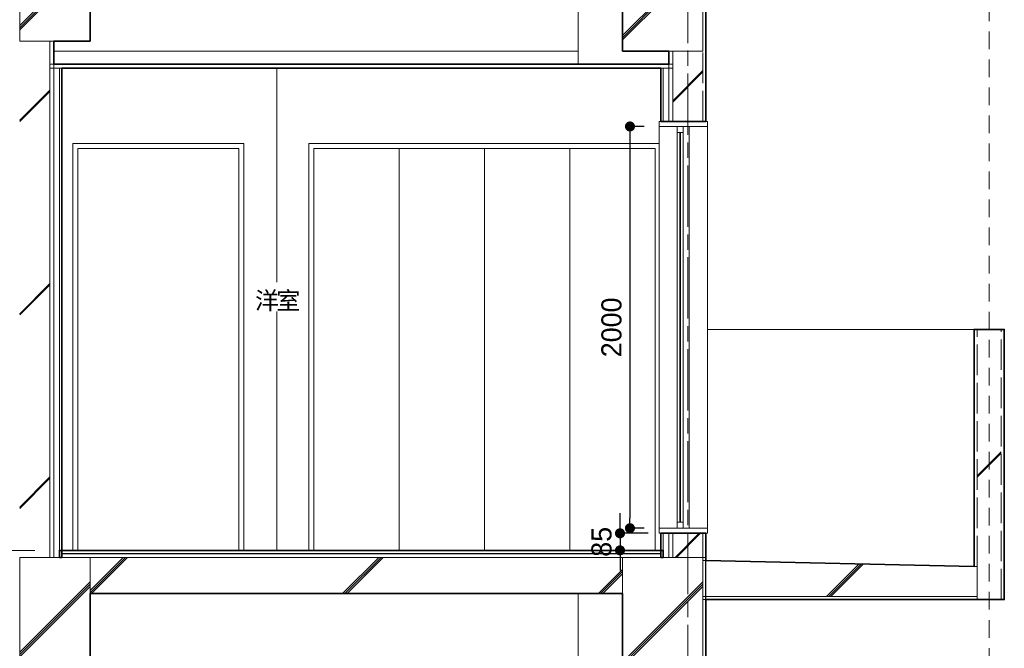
# Model space of a CAD drawing. Header units: millimetres. Extents: x -38341 to 3709, y -10682 to 48718.
# Tile 37 of 118: x -5846 to -946, y 5788 to 8916. Entities that reach past the tile are written whole.
import ezdxf

# ---------------------------------------------------------------- set-up
doc = ezdxf.new("R2010")
doc.units = ezdxf.units.MM
doc.header["$LTSCALE"] = 50
doc.header["$PDMODE"] = 1
doc.header["$PDSIZE"] = -2
for name, pattern in [('HHP破線50-05', [2.789987, 1.759991, -1.029995]), ('ISO-02 破線', [3.81, 3.048, -0.762]), ('ISO-08 一点鎖線', [9.144, 6.096, -0.762, 1.524, -0.762])]:
    doc.linetypes.add(name, pattern=pattern)
doc.layers.add('00ライン-グリッド-線', color=13, linetype='ISO-08 一点鎖線', lineweight=5, true_color=0xff5454)
for name, color, linetype, lineweight in [('02モデリング-01スペース', 7, 'Continuous', 5), ('02モデリング-01スペース-2名前', 7, 'Continuous', 5), ('02モデリング-03スラブ', 7, 'Continuous', 5), ('02モデリング-03スラブ-仕上げ', 7, 'Continuous', 5), ('02モデリング-03スラブ-仕上げ_ハッチング', 7, 'Continuous', 5), ('02モデリング-03スラブ_ハッチング', 7, 'Continuous', 5), ('02モデリング-04壁-バルコニー', 7, 'Continuous', 5), ('02モデリング-04壁-バルコニー_ハッチング', 7, 'Continuous', 5), ('02モデリング-04壁-内部', 7, 'Continuous', 5), ('02モデリング-04壁-外部', 7, 'Continuous', 5), ('02モデリング-04壁-外部_ハッチング', 7, 'Continuous', 5), ('02モデリング-05天井', 7, 'Continuous', 5), ('02モデリング-05天井_ハッチング', 7, 'Continuous', 5), ('02モデリング-07建具-木製', 7, 'Continuous', 5), ('02モデリング-07建具-鋼製', 7, 'Continuous', 5), ('02モデリング-07建具-鋼製_ハッチング', 7, 'Continuous', 5), ('02モデリング-10梁', 7, 'Continuous', 18), ('02モデリング-10梁_ハッチング', 7, 'Continuous', 5), ('03構成要素-2壁-PB', 7, 'Continuous', 5), ('03構成要素-2壁-PB_ハッチング', 7, 'Continuous', 5), ('ガラス-透明', 7, 'Continuous', 5), ('ガラス-透明_ハッチング', 7, 'Continuous', 5), ('一般', 7, 'Continuous', 5), ('一般_ハッチング', 7, 'Continuous', 5), ('寸法', 7, 'Continuous', 5), ('断面スタイル', 7, 'Continuous', 35)]:
    doc.layers.add(name, color=color, linetype=linetype, lineweight=lineweight)
doc.styles.add('PT Sans Narrow', font='PTSans.ttc')
doc.styles.get("Standard").update_dxf_attribs({"font": 'txt', "bigfont": 'BIGFONT.SHX'})
doc.dimstyles.new('hiro2', dxfattribs={"dimtxt": 99.953704, "dimasz": 49.996948, "dimexe": 0, "dimexo": 75, "dimgap": 40, "dimtad": 1, "dimdsep": 46, "dimlunit": 6, "dimtxsty": 'PT Sans Narrow', "dimblk": 'DOT', "dimblk1": 'DOT', "dimblk2": 'DOT', "dimcen": 0, "dimazin": 0, "dimtfac": 0.8, "dimtix": 1, "dimtmove": 0, "dimatfit": 0, "dimldrblk": 'VW_FILLEDARROW', "dimfxl": 1, "dimfrac": 2, "dimtolj": 1, "dimarcsym": 0})

# ---------------------------------------------------------------- blocks, each defined once
blk = doc.blocks.new('Section')
at = {"layer": '02モデリング-03スラブ-仕上げ', "color": 7, "linetype": 'Continuous', "lineweight": 18, "transparency": 33554687}
blk.add_line((-2655.7, 6240), (-2655.7, 6260), dxfattribs=at)
at = {"layer": '02モデリング-04壁-バルコニー', "color": 7, "linetype": 'Continuous', "lineweight": 5, "transparency": 33554687, "flags": 128}
blk.add_lwpolyline([(-2423.2, 7375), (-1095.7, 7375), (-1095.7, 6195.3)], dxfattribs=at)
at = {"layer": '02モデリング-04壁-内部', "color": 7, "linetype": 'Continuous', "lineweight": 5, "transparency": 33554687}
blk.add_line((-5635.7, 8675), (-4565.7, 8675), dxfattribs=at)
at = {"layer": '02モデリング-04壁-内部', "color": 7, "linetype": 'Continuous', "lineweight": 18, "transparency": 33554687}
for p, q in [((-4565.7, 6275), (-4565.7, 8675)), ((-2655.7, 8410), (-2655.7, 8675)), ((-2655.7, 6275), (-2655.7, 6360))]:
    blk.add_line(p, q, dxfattribs=at)
at = {"layer": '02モデリング-04壁-外部', "color": 7, "linetype": 'Continuous', "lineweight": 5, "transparency": 33554687}
for p, q in [((-3065.7, 8695), (-3065.7, 9180)), ((-2615.7, 8695), (-2615.7, 8760)), ((-2643.2, 6240), (-2643.2, 6275)), ((-3065.7, 5575), (-3065.7, 6060))]:
    blk.add_line(p, q, dxfattribs=at)
at = {"layer": '02モデリング-04壁-外部', "color": 7, "linetype": 'Continuous', "lineweight": 25, "transparency": 33554687}
for p, q in [((-2430.7, 8385), (-2430.7, 8410)), ((-2430.7, 6360), (-2430.7, 6385))]:
    blk.add_line(p, q, dxfattribs=at)
at = {"layer": '02モデリング-07建具-木製', "color": 7, "linetype": 'Continuous', "lineweight": 5, "transparency": 33554687}
for p, q in [((-3957.5, 6275), (-3957.5, 8275)), ((-3532.5, 6275), (-3532.5, 8275)), ((-3107.5, 6275), (-3107.5, 8275)), ((-2657.5, 6275), (-2657.5, 6385))]:
    blk.add_line(p, q, dxfattribs=at)
at = {"layer": '02モデリング-07建具-木製', "color": 7, "linetype": 'Continuous', "lineweight": 5, "transparency": 33554687, "flags": 128}
for points in [[(-4407.5, 6275), (-4407.5, 8300), (-2663.2, 8300)], [(-4382.5, 6275), (-4382.5, 8275), (-2682.5, 8275), (-2682.5, 6275)]]:
    blk.add_lwpolyline(points, dxfattribs=at)
at = {"layer": '02モデリング-07建具-鋼製', "color": 7, "linetype": 'Continuous', "lineweight": 5, "transparency": 33554687}
for p, q in [((-2543.2, 6385), (-2543.2, 8385)), ((-2513.2, 6385), (-2513.2, 8385)), ((-2556.7, 8355), (-2543.2, 8355)), ((-2556.7, 6415), (-2543.2, 6415)), ((-2430.7, 6360), (-2423.2, 6360))]:
    blk.add_line(p, q, dxfattribs=at)
at = {"layer": '02モデリング-07建具-鋼製', "color": 7, "linetype": 'Continuous', "lineweight": 5, "transparency": 33554687, "flags": 128}
for points in [[(-2430.7, 8410), (-2423.2, 8410), (-2423.2, 6385), (-2663.2, 6385), (-2663.2, 8385), (-2423.2, 8385)], [(-2559.7, 6415), (-2573.2, 6415), (-2573.2, 8355), (-2559.7, 8355)], [(-5580.7, 6275), (-5580.7, 8300), (-4730.7, 8300), (-4730.7, 6275)], [(-5555.7, 6275), (-5555.7, 8275), (-4755.7, 8275), (-4755.7, 6275)]]:
    blk.add_lwpolyline(points, dxfattribs=at)
at = {"layer": '02モデリング-10梁', "color": 7, "linetype": 'Continuous', "lineweight": 18, "transparency": 33554687}
for p, q in [((-5845.7, 8810), (-5845.7, 9360)), ((-5675.7, 8760), (-3065.7, 8760)), ((-5845.7, 5690), (-5845.7, 6240))]:
    blk.add_line(p, q, dxfattribs=at)
at = {"layer": '03構成要素-2壁-PB', "color": 7, "linetype": 'Continuous', "lineweight": 5, "transparency": 33554687}
for p, q in [((-2655.7, 8410), (-2655.7, 8385)), ((-2655.7, 6360), (-2655.7, 6385))]:
    blk.add_line(p, q, dxfattribs=at)
blk = doc.blocks.new('Section-1')
at = {"color": 255, "linetype": 'ISO-02 破線', "lineweight": 5, "transparency": 33554687}
blk.add_wipeout([(-1080.7, 6195), (-1080.7, 7375), (-1095.7, 7375), (-1095.7, 6195)], dxfattribs=at).dxf.layer = '02モデリング-04壁-バルコニー_ハッチング'
at = {"color": 255, "linetype": 'Continuous', "lineweight": 5, "transparency": 33554687}
for points, layer in [([(-2445.7, 5290), (-2445.7, 6240), (-2430.7, 6240), (-2430.7, 5290)], '02モデリング-04壁-外部_ハッチング'), ([(-2655.7, 8410), (-2655.7, 8675), (-2643.2, 8675), (-2643.2, 8410)], '03構成要素-2壁-PB_ハッチング')]:
    blk.add_wipeout(points, dxfattribs=at).dxf.layer = layer
at = {"color": 255, "linetype": 'Continuous', "lineweight": 5}
blk.add_wipeout([(-5495.7, 6240), (-5495.7, 5690), (-5845.7, 5690), (-5845.7, 6240)], dxfattribs=at).dxf.layer = '02モデリング-10梁_ハッチング'
at = {"layer": '02モデリング-10梁_ハッチング', "linetype": 'Continuous', "lineweight": 5}
h = blk.add_hatch(dxfattribs=at)
h.set_pattern_fill('鉄筋コンクリート [CN] HF-スラブ', style=0, pattern_type=2)
h.set_pattern_definition([(45, (-5661.75, 5951.7), (-621.7, 650.7), []), (45, (-5656.6, 5945.6), (-621.8, 650.7), []), (45, (-5652.8, 5938.5), (-621.8, 650.7), [])])
h.paths.add_polyline_path([(-5495.7, 6240), (-5495.7, 5690), (-5845.7, 5690), (-5845.7, 6240)])
at = {"color": 255, "linetype": 'Continuous', "lineweight": 5, "transparency": 33554687}
for points, layer in [([(-960.7, 6030), (-960.7, 7375), (-1080.7, 7375), (-1080.7, 6030)], '02モデリング-04壁-バルコニー_ハッチング'), ([(-2643.2, 8410), (-2643.2, 8675), (-2615.7, 8675), (-2615.7, 8410)], '02モデリング-04壁-外部_ハッチング')]:
    blk.add_wipeout(points, dxfattribs=at).dxf.layer = layer
at = {"color": 255, "linetype": 'Continuous', "lineweight": 5}
blk.add_wipeout([(-2445.7, 6240), (-2445.7, 5640), (-2845.7, 5640), (-2845.7, 6240)], dxfattribs=at).dxf.layer = '02モデリング-10梁_ハッチング'
at = {"layer": '02モデリング-04壁-バルコニー_ハッチング', "linetype": 'Continuous', "lineweight": 5, "transparency": 33554687}
h = blk.add_hatch(dxfattribs=at)
h.set_pattern_fill('鉄筋コンクリート [CN] HF-壁用', angle=90, style=0, pattern_type=2)
h.set_pattern_definition([(45, (-984.4, 6735.37), (-21689, -20726.5), []), (45, (-985.34, 6737.86), (-21689, -20726.5), []), (45, (-986.9, 6739.4), (-21689, -20726.5), [])])
h.paths.add_polyline_path([(-960.7, 6030), (-960.7, 7375), (-1080.7, 7375), (-1080.7, 6030)])
at = {"layer": '02モデリング-10梁_ハッチング', "linetype": 'Continuous', "lineweight": 5}
h = blk.add_hatch(dxfattribs=at)
h.set_pattern_fill('鉄筋コンクリート [CN] HF-スラブ', style=0, pattern_type=2)
h.set_pattern_definition([(45, (-2636.75, 5926.7), (-621.7, 650.7), []), (45, (-2631.6, 5920.6), (-621.8, 650.7), []), (45, (-2627.8, 5913.5), (-621.8, 650.7), [])])
h.paths.add_polyline_path([(-2445.7, 6240), (-2445.7, 5640), (-2845.7, 5640), (-2845.7, 6240)])
at = {"color": 255, "linetype": 'Continuous', "lineweight": 5, "transparency": 33554687}
blk.add_wipeout([(-2615.7, 8410), (-2615.7, 8760), (-2595.7, 8760), (-2595.7, 8410)], dxfattribs=at).dxf.layer = '02モデリング-04壁-外部_ハッチング'
for points, layer in [([(-5495.7, 6060), (-4061.6, 6060), (-2845.7, 6060), (-2845.7, 6240), (-4061.6, 6240), (-5495.7, 6240)], '02モデリング-03スラブ_ハッチング'), ([(-2445.7, 6045), (-2445.7, 6030), (-1080.7, 6030), (-1080.7, 6045)], '02モデリング-03スラブ_ハッチング'), ([(-960.7, 6030), (-960.7, 7375), (-945.7, 7375), (-945.7, 6030)], '02モデリング-04壁-バルコニー_ハッチング'), ([(-2595.7, 8410), (-2595.7, 8760), (-2445.7, 8760), (-2445.7, 8410)], '02モデリング-04壁-外部_ハッチング')]:
    blk.add_wipeout(points, dxfattribs=at).dxf.layer = layer
at = {"layer": '02モデリング-03スラブ_ハッチング', "linetype": 'Continuous', "lineweight": 5, "transparency": 33554687}
h = blk.add_hatch(dxfattribs=at)
h.set_pattern_fill('鉄筋コンクリート [CN] HF-スラブ', style=0, pattern_type=2)
h.set_pattern_definition([(45, (-4161.75, 6136.7), (-621.74, 650.7), []), (45, (-4156.6, 6130.6), (-621.8, 650.7), []), (45, (-4152.8, 6123.5), (-621.8, 650.7), [])])
h.paths.add_polyline_path([(-5495.7, 6060), (-4061.6, 6060), (-2845.7, 6060), (-2845.7, 6240), (-4061.6, 6240), (-5495.7, 6240)])
at = {"layer": '02モデリング-04壁-外部_ハッチング', "linetype": 'Continuous', "lineweight": 5, "transparency": 33554687}
h = blk.add_hatch(dxfattribs=at)
h.set_pattern_fill('鉄筋コンクリート [CN] HF-壁用', angle=90, style=0, pattern_type=2)
h.set_pattern_definition([(45, (-2484.4, 8617.87), (-21689, -20726.5), []), (45, (-2485.34, 8620.36), (-21689, -20726.5), []), (45, (-2486.9, 8621.9), (-21689, -20726.5), [])])
h.paths.add_polyline_path([(-2595.7, 8410), (-2595.7, 8760), (-2445.7, 8760), (-2445.7, 8410)])
at = {"color": 255, "linetype": 'Continuous', "lineweight": 5, "transparency": 33554687}
for points, layer in [([(-4103.1, 6240), (-3778.3, 6240), (-2655.7, 6240), (-2655.7, 6260), (-3778.3, 6260), (-5078, 6260), (-5635.7, 6260), (-5635.7, 6240)], '02モデリング-03スラブ-仕上げ_ハッチング'), ([(-2445.7, 8410), (-2445.7, 9360), (-2430.7, 9360), (-2430.7, 8410)], '02モデリング-04壁-外部_ハッチング')]:
    blk.add_wipeout(points, dxfattribs=at).dxf.layer = layer
for points, layer in [([(-4103.1, 6260), (-3778.3, 6260), (-2655.7, 6260), (-2655.7, 6275), (-3778.3, 6275), (-5078, 6275), (-5635.7, 6275), (-5635.7, 6260)], '02モデリング-03スラブ-仕上げ_ハッチング'), ([(-2423.2, 8385), (-2663.2, 8385), (-2663.2, 8410), (-2423.2, 8410)], '02モデリング-07建具-鋼製_ハッチング')]:
    blk.add_wipeout(points, dxfattribs=at).dxf.layer = layer
at = {"color": 255, "linetype": 'Continuous', "lineweight": 5}
blk.add_wipeout([(-2445.7, 9360), (-2445.7, 8760), (-2845.7, 8760), (-2845.7, 9360)], dxfattribs=at).dxf.layer = '02モデリング-10梁_ハッチング'
at = {"layer": '02モデリング-10梁_ハッチング', "linetype": 'Continuous', "lineweight": 5}
h = blk.add_hatch(dxfattribs=at)
h.set_pattern_fill('鉄筋コンクリート [CN] HF-スラブ', style=0, pattern_type=2)
h.set_pattern_definition([(45, (-2636.75, 9046.7), (-621.7, 650.7), []), (45, (-2631.6, 9040.6), (-621.8, 650.7), []), (45, (-2627.8, 9033.5), (-621.8, 650.7), [])])
h.paths.add_polyline_path([(-2445.7, 9360), (-2445.7, 8760), (-2845.7, 8760), (-2845.7, 9360)])
at = {"color": 255, "linetype": 'Continuous', "lineweight": 5, "transparency": 33554687}
for points, layer in [([(-2543.2, 8355), (-2573.2, 8355), (-2573.2, 8385), (-2543.2, 8385)], '02モデリング-07建具-鋼製_ハッチング'), ([(-5648.2, 6275), (-5648.2, 8675), (-5635.7, 8675), (-5635.7, 6275)], '03構成要素-2壁-PB_ハッチング'), ([(-2655.7, 6360), (-2655.7, 6275), (-2643.2, 6275), (-2643.2, 6360)], '03構成要素-2壁-PB_ハッチング')]:
    blk.add_wipeout(points, dxfattribs=at).dxf.layer = layer
for points in [[(-5675.7, 6240), (-5675.7, 8675), (-5648.2, 8675), (-5648.2, 6240)], [(-2643.2, 6360), (-2643.2, 6240), (-2615.7, 6240), (-2615.7, 6360)]]:
    blk.add_wipeout(points, dxfattribs=at).dxf.layer = '02モデリング-04壁-外部_ハッチング'
for points in [[(-5695.7, 6240), (-5695.7, 8810), (-5675.7, 8810), (-5675.7, 6240)], [(-2615.7, 6360), (-2615.7, 6240), (-2595.7, 6240), (-2595.7, 6360)]]:
    blk.add_wipeout(points, dxfattribs=at).dxf.layer = '02モデリング-04壁-外部_ハッチング'
for points in [[(-5695.7, 6240), (-5695.7, 8810), (-5845.7, 8810), (-5845.7, 6240)], [(-2595.7, 6360), (-2595.7, 6240), (-2445.7, 6240), (-2445.7, 6360)]]:
    blk.add_wipeout(points, dxfattribs=at).dxf.layer = '02モデリング-04壁-外部_ハッチング'
at = {"layer": '02モデリング-04壁-外部_ハッチング', "linetype": 'Continuous', "lineweight": 5, "transparency": 33554687}
h = blk.add_hatch(dxfattribs=at)
h.set_pattern_fill('鉄筋コンクリート [CN] HF-壁用', angle=90, style=0, pattern_type=2)
h.set_pattern_definition([(45, (-5734.4, 7557.87), (-21689, -20726.47), []), (45, (-5735.34, 7560.36), (-21689, -20726.47), []), (45, (-5736.9, 7561.9), (-21689, -20726.47), [])])
h.paths.add_polyline_path([(-5695.7, 6240), (-5695.7, 8810), (-5845.7, 8810), (-5845.7, 6240)])
h = blk.add_hatch(dxfattribs=at)
h.set_pattern_fill('鉄筋コンクリート [CN] HF-壁用', angle=90, style=0, pattern_type=2)
h.set_pattern_definition([(45, (-2484.4, 6332.87), (-21689, -20726.5), []), (45, (-2485.34, 6335.36), (-21689, -20726.5), []), (45, (-2486.9, 6336.9), (-21689, -20726.5), [])])
h.paths.add_polyline_path([(-2595.7, 6360), (-2595.7, 6240), (-2445.7, 6240), (-2445.7, 6360)])
at = {"color": 255, "linetype": 'Continuous', "lineweight": 5, "transparency": 33554687}
for points, layer in [([(-2445.7, 6360), (-2445.7, 6240), (-2430.7, 6240), (-2430.7, 6360)], '02モデリング-04壁-外部_ハッチング'), ([(-5695.7, 8675), (-4128.6, 8675), (-3777.7, 8675), (-2595.7, 8675), (-2595.7, 8695), (-3777.7, 8695), (-4128.6, 8695), (-5695.7, 8695)], '02モデリング-05天井_ハッチング')]:
    blk.add_wipeout(points, dxfattribs=at).dxf.layer = layer
at = {"color": 255, "linetype": 'Continuous', "lineweight": 5}
blk.add_wipeout([(-5495.7, 9360), (-5495.7, 8810), (-5845.7, 8810), (-5845.7, 9360)], dxfattribs=at).dxf.layer = '02モデリング-10梁_ハッチング'
at = {"layer": '02モデリング-10梁_ハッチング', "linetype": 'Continuous', "lineweight": 5}
h = blk.add_hatch(dxfattribs=at)
h.set_pattern_fill('鉄筋コンクリート [CN] HF-スラブ', style=0, pattern_type=2)
h.set_pattern_definition([(45, (-5661.75, 9071.7), (-621.7, 650.7), []), (45, (-5656.6, 9065.6), (-621.8, 650.7), []), (45, (-5652.8, 9058.5), (-621.8, 650.7), [])])
h.paths.add_polyline_path([(-5495.7, 9360), (-5495.7, 8810), (-5845.7, 8810), (-5845.7, 9360)])
at = {"color": 255, "linetype": 'Continuous', "lineweight": 5, "transparency": 33554687}
for points, layer in [([(-2445.7, 6045), (-2445.7, 6225), (-1080.7, 6195), (-1080.7, 6045)], '02モデリング-03スラブ_ハッチング'), ([(-2423.2, 6360), (-2663.2, 6360), (-2663.2, 6385), (-2423.2, 6385)], '02モデリング-07建具-鋼製_ハッチング')]:
    blk.add_wipeout(points, dxfattribs=at).dxf.layer = layer
at = {"layer": '02モデリング-03スラブ_ハッチング', "linetype": 'Continuous', "lineweight": 5, "transparency": 33554687}
h = blk.add_hatch(dxfattribs=at)
h.set_pattern_fill('鉄筋コンクリート [CN] HF-スラブ', style=0, pattern_type=2)
h.set_pattern_definition([(45, (-1754.25, 6121.7), (-621.7, 650.7), []), (45, (-1749.1, 6115.6), (-621.8, 650.7), []), (45, (-1745.3, 6108.5), (-621.8, 650.7), [])])
h.paths.add_polyline_path([(-2445.7, 6045), (-2445.7, 6225), (-1080.7, 6195), (-1080.7, 6045)])
at = {"color": 255, "linetype": 'Continuous', "lineweight": 5, "transparency": 33554687}
blk.add_wipeout([(-2543.2, 6385), (-2573.2, 6385), (-2573.2, 6415), (-2543.2, 6415)], dxfattribs=at).dxf.layer = '02モデリング-07建具-鋼製_ハッチング'
blk.add_wipeout([(-2559.7, 8355), (-2559.7, 6415), (-2556.7, 6415), (-2556.7, 8355)], dxfattribs=at).dxf.layer = 'ガラス-透明_ハッチング'
blk = doc.blocks.new('Section-2')
at = {"layer": '02モデリング-01スペース', "color": 7, "linetype": 'Continuous', "lineweight": 5, "transparency": 33554687}
blk.add_line((-8470.7, 6275), (-5770.7, 6275), dxfattribs=at)
at = {"layer": '02モデリング-03スラブ', "color": 7, "linetype": 'Continuous', "lineweight": 5, "transparency": 33554687}
for p, q in [((-4061.6, 6240), (-5495.7, 6240)), ((-5495.7, 6240), (-5495.7, 6060)), ((-2845.7, 6240), (-4061.6, 6240)), ((-2845.7, 6060), (-2845.7, 6240)), ((-5495.7, 6060), (-4061.6, 6060)), ((-4061.6, 6060), (-2845.7, 6060))]:
    blk.add_line(p, q, dxfattribs=at)
at = {"layer": '02モデリング-03スラブ', "color": 7, "linetype": 'Continuous', "lineweight": 18, "transparency": 33554687}
for p, q in [((-2445.7, 6045), (-2445.7, 6225)), ((-2445.7, 6225), (-1080.7, 6195)), ((-1080.7, 6195), (-1080.7, 6045)), ((-2445.7, 6045), (-2445.7, 6030)), ((-1080.7, 6045), (-2445.7, 6045)), ((-1080.7, 6045), (-2445.7, 6045)), ((-2445.7, 6030), (-1080.7, 6030)), ((-1080.7, 6030), (-1080.7, 6045))]:
    blk.add_line(p, q, dxfattribs=at)
at = {"layer": '02モデリング-03スラブ-仕上げ', "color": 7, "linetype": 'Continuous', "lineweight": 25, "transparency": 33554687}
for p, q in [((-5078, 6275), (-5635.7, 6275)), ((-5635.7, 6275), (-5635.7, 6260)), ((-3778.3, 6275), (-5078, 6275)), ((-2655.7, 6275), (-3778.3, 6275)), ((-2655.7, 6260), (-2655.7, 6275)), ((-5635.7, 6260), (-4103.1, 6260)), ((-4103.1, 6260), (-3778.3, 6260)), ((-3778.3, 6260), (-2655.7, 6260))]:
    blk.add_line(p, q, dxfattribs=at)
at = {"layer": '02モデリング-03スラブ-仕上げ', "color": 7, "linetype": 'Continuous', "lineweight": 18, "transparency": 33554687}
for p, q in [((-5078, 6260), (-5635.7, 6260)), ((-5635.7, 6260), (-5635.7, 6240)), ((-5635.7, 6240), (-4103.1, 6240)), ((-3778.3, 6260), (-5078, 6260)), ((-4103.1, 6240), (-3778.3, 6240)), ((-2655.7, 6260), (-3778.3, 6260)), ((-3778.3, 6240), (-2655.7, 6240)), ((-2655.7, 6240), (-2655.7, 6260))]:
    blk.add_line(p, q, dxfattribs=at)
at = {"layer": '02モデリング-04壁-バルコニー', "color": 7, "linetype": 'Continuous', "lineweight": 18, "transparency": 33554687}
for p, q in [((-1095.7, 6195), (-1095.7, 7375)), ((-945.7, 6030), (-945.7, 7375))]:
    blk.add_line(p, q, dxfattribs=at)
at = {"layer": '02モデリング-04壁-バルコニー', "color": 7, "linetype": 'Continuous', "lineweight": 5, "transparency": 33554687}
for p, q in [((-1095.7, 7375), (-1080.7, 7375)), ((-960.7, 7375), (-945.7, 7375)), ((-1095.7, 6195), (-1080.7, 6195)), ((-960.7, 6030), (-945.7, 6030))]:
    blk.add_line(p, q, dxfattribs=at)
at = {"layer": '02モデリング-04壁-バルコニー', "color": 7, "linetype": 'ISO-02 破線', "lineweight": 18, "transparency": 33554687}
for p, q in [((-1080.7, 6195), (-1080.7, 7375)), ((-960.7, 6030), (-960.7, 7375))]:
    blk.add_line(p, q, dxfattribs=at)
at = {"layer": '02モデリング-04壁-外部', "color": 7, "linetype": 'ISO-02 破線', "lineweight": 18, "transparency": 33554687}
for p, q in [((-2445.7, 8410), (-2445.7, 9360)), ((-2445.7, 6240), (-2445.7, 6360)), ((-2445.7, 5290), (-2445.7, 6240))]:
    blk.add_line(p, q, dxfattribs=at)
at = {"layer": '02モデリング-04壁-外部', "color": 7, "linetype": 'Continuous', "lineweight": 25, "transparency": 33554687}
for p, q in [((-2430.7, 8410), (-2430.7, 9360)), ((-2445.7, 8410), (-2430.7, 8410)), ((-2445.7, 6360), (-2430.7, 6360)), ((-2430.7, 6240), (-2430.7, 6360)), ((-2430.7, 5290), (-2430.7, 6240))]:
    blk.add_line(p, q, dxfattribs=at)
at = {"layer": '02モデリング-04壁-外部', "color": 7, "linetype": 'Continuous', "lineweight": 5, "transparency": 33554687}
for p, q in [((-5845.7, 8810), (-5695.7, 8810)), ((-5695.7, 8810), (-5675.7, 8810)), ((-5695.7, 6240), (-5695.7, 8810)), ((-5675.7, 6240), (-5675.7, 8810)), ((-2615.7, 8410), (-2615.7, 8760)), ((-2615.7, 8760), (-2595.7, 8760)), ((-2595.7, 8760), (-2445.7, 8760)), ((-2595.7, 8410), (-2595.7, 8760)), ((-5675.7, 6240), (-5675.7, 8675)), ((-5675.7, 8675), (-5648.2, 8675)), ((-5648.2, 6240), (-5648.2, 8675)), ((-5648.2, 8675), (-5635.7, 8675)), ((-5635.7, 6275), (-5635.7, 8675)), ((-2655.7, 8410), (-2655.7, 8675)), ((-2655.7, 8675), (-2643.2, 8675)), ((-2643.2, 8410), (-2643.2, 8675)), ((-2643.2, 8675), (-2615.7, 8675)), ((-2615.7, 8410), (-2615.7, 8675)), ((-2655.7, 8410), (-2643.2, 8410)), ((-2643.2, 8410), (-2615.7, 8410)), ((-2615.7, 8410), (-2595.7, 8410)), ((-2655.7, 6275), (-2655.7, 6360)), ((-2655.7, 6360), (-2643.2, 6360)), ((-2643.2, 6360), (-2615.7, 6360)), ((-2643.2, 6240), (-2643.2, 6360)), ((-2615.7, 6360), (-2595.7, 6360)), ((-2615.7, 6240), (-2615.7, 6360)), ((-2615.7, 6240), (-2615.7, 6360)), ((-2595.7, 6240), (-2595.7, 6360)), ((-5648.2, 6275), (-5635.7, 6275)), ((-2655.7, 6275), (-2643.2, 6275)), ((-5845.7, 6240), (-5695.7, 6240)), ((-5695.7, 6240), (-5675.7, 6240)), ((-5675.7, 6240), (-5648.2, 6240)), ((-2643.2, 6240), (-2615.7, 6240)), ((-2615.7, 6240), (-2595.7, 6240)), ((-2595.7, 6240), (-2445.7, 6240)), ((-2445.7, 6240), (-2430.7, 6240)), ((-2445.7, 6240), (-2430.7, 6240))]:
    blk.add_line(p, q, dxfattribs=at)
at = {"layer": '02モデリング-04壁-外部', "color": 7, "linetype": 'Continuous', "lineweight": 13, "transparency": 33554687}
for p, q in [((-5695.7, 6240), (-5695.7, 8810)), ((-2595.7, 8410), (-2595.7, 8760)), ((-2595.7, 6240), (-2595.7, 6360))]:
    blk.add_line(p, q, dxfattribs=at)
at = {"layer": '02モデリング-05天井', "color": 7, "linetype": 'Continuous', "lineweight": 13, "transparency": 33554687}
for p, q in [((-4128.6, 8695), (-5695.7, 8695)), ((-5695.7, 8695), (-5695.7, 8675)), ((-5695.7, 8675), (-4128.6, 8675)), ((-3777.7, 8695), (-4128.6, 8695)), ((-4128.6, 8675), (-3777.7, 8675)), ((-2595.7, 8695), (-3777.7, 8695)), ((-3777.7, 8675), (-2595.7, 8675)), ((-2595.7, 8675), (-2595.7, 8695))]:
    blk.add_line(p, q, dxfattribs=at)
at = {"layer": '02モデリング-07建具-鋼製', "color": 7, "linetype": 'Continuous', "lineweight": 5, "transparency": 33554687}
for p, q in [((-2663.2, 8385), (-2663.2, 8410)), ((-2663.2, 8410), (-2423.2, 8410)), ((-2423.2, 8385), (-2663.2, 8385)), ((-2573.2, 8355), (-2573.2, 8385)), ((-2573.2, 8385), (-2543.2, 8385)), ((-2543.2, 8385), (-2543.2, 8355)), ((-2423.2, 8410), (-2423.2, 8385)), ((-2543.2, 8355), (-2573.2, 8355)), ((-2663.2, 6360), (-2663.2, 6385)), ((-2663.2, 6385), (-2423.2, 6385)), ((-2573.2, 6385), (-2573.2, 6415)), ((-2573.2, 6415), (-2543.2, 6415)), ((-2543.2, 6385), (-2573.2, 6385)), ((-2543.2, 6415), (-2543.2, 6385)), ((-2423.2, 6385), (-2423.2, 6360)), ((-2423.2, 6360), (-2663.2, 6360))]:
    blk.add_line(p, q, dxfattribs=at)
at = {"layer": '02モデリング-10梁', "color": 7, "linetype": 'Continuous', "lineweight": 18, "transparency": 33554687}
for p, q in [((-5845.7, 8810), (-5845.7, 9360)), ((-5495.7, 9360), (-5495.7, 8810)), ((-2845.7, 8760), (-2845.7, 9360)), ((-2445.7, 9360), (-2445.7, 8760)), ((-5495.7, 8810), (-5845.7, 8810)), ((-2445.7, 8760), (-2845.7, 8760)), ((-5845.7, 5690), (-5845.7, 6240)), ((-5845.7, 6240), (-5495.7, 6240)), ((-5495.7, 6240), (-5495.7, 5690)), ((-2845.7, 5640), (-2845.7, 6240)), ((-2845.7, 6240), (-2445.7, 6240)), ((-2445.7, 6240), (-2445.7, 5640))]:
    blk.add_line(p, q, dxfattribs=at)
at = {"layer": '03構成要素-2壁-PB', "color": 7, "linetype": 'Continuous', "lineweight": 5, "transparency": 33554687}
for p, q in [((-5648.2, 6275), (-5648.2, 8675)), ((-2643.2, 8410), (-2643.2, 8675)), ((-2643.2, 6275), (-2643.2, 6360))]:
    blk.add_line(p, q, dxfattribs=at)
at = {"layer": 'ガラス-透明', "color": 7, "linetype": 'Continuous', "lineweight": 5, "transparency": 33554687}
for p, q in [((-2559.7, 8355), (-2559.7, 6415)), ((-2556.7, 8355), (-2559.7, 8355)), ((-2556.7, 6415), (-2556.7, 8355)), ((-2559.7, 6415), (-2556.7, 6415))]:
    blk.add_line(p, q, dxfattribs=at)
at = {"layer": '断面スタイル', "transparency": 33554687, "flags": 128}
blk.add_lwpolyline([(-2430.7, 9150), (-2430.7, 8410), (-2655.7, 8410), (-2655.7, 8675), (-5635.7, 8675), (-5635.7, 6275), (-2655.7, 6275), (-2655.7, 6360), (-2430.7, 6360), (-2430.7, 6224.7), (-1095.7, 6195.3), (-1095.7, 7375), (-945.7, 7375), (-945.7, 6030), (-2430.7, 6030), (-2430.7, 5290)], dxfattribs=at)
for points in [[(-2845.7, 9180), (-5495.7, 9180), (-5495.7, 8810), (-5675.7, 8810), (-5675.7, 8695), (-2615.7, 8695), (-2615.7, 8760), (-2845.7, 8760)], [(-5635.7, 6240), (-5635.7, 6275), (-5648.2, 6275), (-5648.2, 6240)], [(-2655.7, 6275), (-2655.7, 6240), (-2643.2, 6240), (-2643.2, 6275)], [(-2845.7, 6060), (-5495.7, 6060), (-5495.7, 5690), (-5675.7, 5690), (-5675.7, 5575), (-2615.7, 5575), (-2615.7, 5640), (-2845.7, 5640)]]:
    blk.add_lwpolyline(points, close=True, dxfattribs=at)
blk = doc.blocks.new('グリッド線')
at = {"layer": '00ライン-グリッド-線', "transparency": 33554687}
blk.add_line((0, 0), (0, -14980), dxfattribs=at)
at = {"layer": '00ライン-グリッド-線', "color": 0, "flags": 1}
for tag in ['IFC_UUID', 'instanceID']:
    blk.add_attdef(tag, (14597.2, -22529.4), '', height=0.18, dxfattribs=at)
blk = doc.blocks.new('_Dot')
at = {"color": 0, "linetype": 'ByBlock', "lineweight": -2}
blk.add_line((-0.5, 0), (-1, 0), dxfattribs=at)
at = {"color": 0, "linetype": 'ByBlock', "const_width": 0.5}
blk.add_lwpolyline([(-0.25, 0, 1), (0.25, 0, 1)], format="xyb", close=True, dxfattribs=at)
blk = doc.blocks.new('*D33')
at = {"layer": 'Defpoints', "color": 0, "transparency": 33554687}
for p in [(-2643.2, 6360), (-2858.2, 6275), (-2643.2, 6275)]:
    blk.add_point(p, dxfattribs=at)
at = {"layer": '寸法', "color": 0, "linetype": 'Continuous', "lineweight": -2, "transparency": 33554687}
for p, q in [((-2858.2, 6410), (-2858.2, 6460)), ((-2718.2, 6360), (-2858.2, 6360)), ((-2858.2, 6360), (-2858.2, 6275)), ((-2718.2, 6275), (-2858.2, 6275)), ((-2858.2, 6225), (-2858.2, 6175))]:
    blk.add_line(p, q, dxfattribs=at)
at = {"layer": '寸法', "color": 0, "lineweight": -2, "xscale": 49.99694824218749, "yscale": 49.99694824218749, "zscale": 49.99694824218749}
for p, rotation in [((-2858.2, 6360), 269.9999999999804), ((-2858.2, 6275), 89.99999999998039)]:
    blk.add_blockref('_Dot', p, dxfattribs=dict(at, rotation=rotation))
at = {"layer": '寸法', "color": 0, "lineweight": 5, "transparency": 33554687, "insert": (-2949.8, 6317.5), "char_height": 99.95, "attachment_point": 5, "rotation": 90, "style": 'PT Sans Narrow'}
blk.add_mtext('\\A1;85', dxfattribs=at)
blk = doc.blocks.new('VW_FILLEDARROW')
at = {"linetype": 'Continuous', "lineweight": 0, "transparency": 16777216}
blk.add_hatch(color=0, dxfattribs=at).paths.add_polyline_path([(-1.2, 0.322), (0, 0), (-1.2, -0.322), (-0.9, 0)])
at = {"color": 0, "linetype": 'Continuous', "lineweight": 5, "transparency": 16777216, "flags": 128}
blk.add_lwpolyline([(-1.2, 0.322), (0, 0), (-1.2, -0.322), (-0.9, 0)], close=True, dxfattribs=at)
blk = doc.blocks.new('*D34')
at = {"layer": 'Defpoints', "color": 0, "transparency": 33554687}
for p in [(-2663.2, 8385), (-2808.7, 6385), (-2663.2, 6385)]:
    blk.add_point(p, dxfattribs=at)
at = {"layer": '寸法', "color": 0, "linetype": 'Continuous', "lineweight": -2, "transparency": 33554687}
for p, q in [((-2738.2, 8385), (-2808.7, 8385)), ((-2808.7, 8335), (-2808.7, 6435)), ((-2738.2, 6385), (-2808.7, 6385))]:
    blk.add_line(p, q, dxfattribs=at)
at = {"layer": '寸法', "color": 0, "lineweight": -2, "xscale": 49.99694824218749, "yscale": 49.99694824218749, "zscale": 49.99694824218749}
for p, rotation in [((-2808.7, 8385), 90), ((-2808.7, 6385), 270)]:
    blk.add_blockref('_Dot', p, dxfattribs=dict(at, rotation=rotation))
at = {"layer": '寸法', "color": 0, "lineweight": 5, "transparency": 33554687, "insert": (-2900.3, 7385), "char_height": 99.95, "attachment_point": 5, "rotation": 90, "style": 'PT Sans Narrow'}
blk.add_mtext('\\A1;2000', dxfattribs=at)
blk = doc.blocks.new('グループ-17')
at = {"color": 255, "linetype": 'Continuous', "lineweight": 5, "transparency": 33554687}
blk.add_wipeout([(-108.9, -71.9), (113.4, -71.9), (113.4, 71.4), (-108.9, 71.4)], dxfattribs=at).dxf.layer = '一般_ハッチング'
at = {"layer": '一般', "color": 7, "transparency": 33554687, "insert": (-108.9, -71.9), "char_height": 87.459, "attachment_point": 7, "line_spacing_factor": 2.004657, "style": 'PT Sans Narrow'}
blk.add_mtext('{\\T0.89;洋室}', dxfattribs=at)
blk = doc.blocks.new('データタグ-8')
at = {"layer": '02モデリング-01スペース-2名前', "color": 7, "transparency": 33554687}
blk.add_blockref('グループ-17', (0, 0), dxfattribs=at)

msp = doc.modelspace()

# ---------------------------------------------------------------- block references
at = {"layer": '02モデリング-03スラブ', "color": 7, "transparency": 33554687}
msp.add_blockref('Section', (0, 0), dxfattribs=at)

# ---------------------------------------------------------------- next in the draw order: block references
msp.add_blockref('Section-1', (0, 0), dxfattribs=at)

# ---------------------------------------------------------------- next in the draw order: linework, layer by layer
at = {"layer": '一般', "color": 7, "linetype": 'HHP破線50-05', "lineweight": 5, "transparency": 33554687}
msp.add_line((-1020.698, -716.094), (-1020.698, 12860.549), dxfattribs=at)

# ---------------------------------------------------------------- next in the draw order: block references
at = {"layer": '02モデリング-03スラブ', "color": 7, "transparency": 33554687}
msp.add_blockref('Section-2', (0, 0), dxfattribs=at)

# ---------------------------------------------------------------- next in the draw order: block references
at = {"layer": '00ライン-グリッド-線'}
msp.add_blockref('グリッド線', (-2520.698, 13220), dxfattribs=at)
at = {"layer": '02モデリング-01スペース-2名前', "color": 7, "transparency": 33554687}
msp.add_blockref('データタグ-8', (-4565.698, 7537.123), dxfattribs=at)

# ---------------------------------------------------------------- next in the draw order: dimensions: what is measured, and where the dimension line sits
at = {"layer": '寸法', "color": 7, "linetype": 'Continuous', "lineweight": 5, "transparency": 33554687}
for base, p1, p2, angle, picture, middle in [((-2808.72, 6385), (-2663.198, 8385), (-2663.198, 6385), 270, '*D34', (-2900.328, 7385)), ((-2858.202, 6275), (-2643.198, 6360), (-2643.198, 6275), 90, '*D33', (-2949.809, 6317.5))]:
    dim = msp.add_linear_dim(base=base, p1=p1, p2=p2, angle=angle, dimstyle='hiro2', override={"dimpost": '<>', "dimtxsty": 'PT Sans Narrow', "dimtmove": 2}, dxfattribs=at)
    dim.commit()
    dim.dimension.update_dxf_attribs({"geometry": picture, "text_midpoint": middle})

doc.saveas('drawing.dxf')
